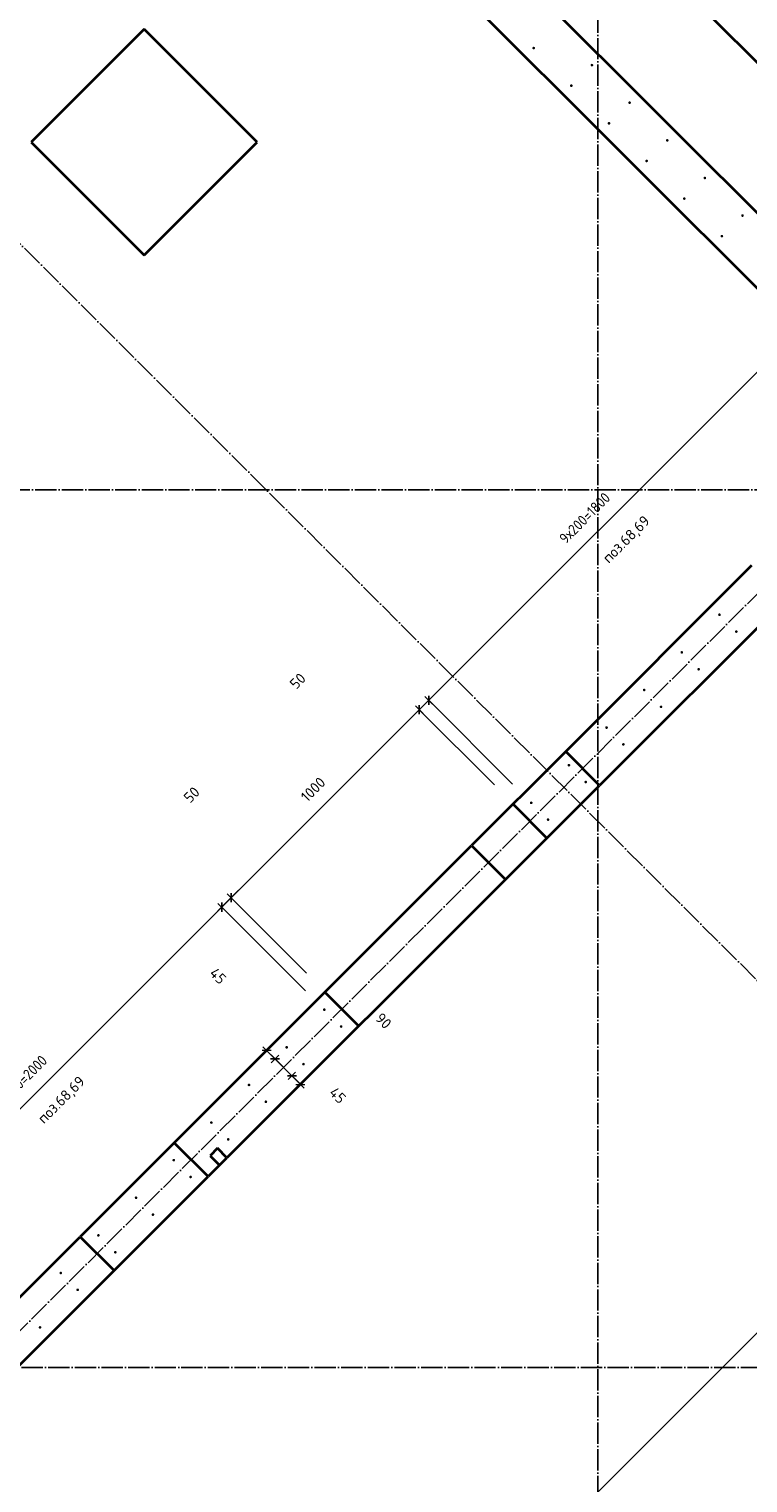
# Model space of a CAD drawing. Header units: millimetres. Extents: x -1001 to 124100, y -72947 to 40304.
# Tile 51 of 104: x 96313 to 99014, y -55234 to -49768. Entities that reach past the tile are written whole.
import ezdxf

# ---------------------------------------------------------------- set-up
doc = ezdxf.new("R2010")
doc.units = ezdxf.units.MM
doc.header["$PDMODE"] = 65
for name, pattern in [('______11', [100, 80, -10, 0, -10]), ('______5', [220, 160, -20, 20, -20]), ('________', [0])]:
    doc.linetypes.add(name, pattern=pattern)
for name, color, linetype, lineweight in [('Standard', 7, 'Continuous', 25), ('Арм.стержн. Выпуски', 180, 'Continuous', 35), ('Размерная линия_ общее', 7, 'Continuous', 13), ('Размерная линия_ общее_1', 7, 'Continuous', 13)]:
    doc.layers.add(name, color=color, linetype=linetype, lineweight=lineweight)
doc.layers.add('Осевая линия_ общее', color=7, linetype='______5', lineweight=13, true_color=0xa0a0a0)
doc.styles.add('ISOCPEUR', font='ISOCPEUR')
doc.dimstyles.new('DIMSTYLE_11', dxfattribs={"dimtxt": 40, "dimasz": 40, "dimexe": 0, "dimexo": 0, "dimgap": 20, "dimtad": 2, "dimdec": 0, "dimrnd": 5, "dimzin": 12, "dimdsep": 46, "dimtxsty": 'ISOCPEUR', "dimblk1": 'ALL_ML_STRICH', "dimblk2": 'ALL_ML_STRICH', "dimsah": 1, "dimcen": 0, "dimclrd": 7, "dimclre": 256, "dimclrt": 7, "dimadec": 0, "dimazin": 0, "dimtfac": 1, "dimtdec": 0, "dimtix": 1, "dimtmove": 2, "dimatfit": 3, "dimfxl": 0, "dimtvp": 1.2, "dimtzin": 0, "dimlwd": 0, "dimlwe": -3, "dimarcsym": 0})
doc.dimstyles.new('DIMSTYLE_9', dxfattribs={"dimtxt": 40, "dimasz": 40, "dimexe": 0, "dimexo": 0, "dimgap": 20, "dimtad": 2, "dimdec": 0, "dimrnd": 5, "dimzin": 12, "dimdsep": 46, "dimtxsty": 'ISOCPEUR', "dimblk1": 'ALL_ML_STRICH', "dimblk2": 'ALL_ML_STRICH', "dimsah": 1, "dimcen": 0, "dimclrd": 7, "dimclre": 256, "dimclrt": 7, "dimadec": 0, "dimazin": 0, "dimtfac": 1, "dimtdec": 0, "dimtix": 1, "dimtmove": 2, "dimatfit": 3, "dimfxl": 0, "dimtzin": 0, "dimlwd": 0, "dimlwe": -3, "dimarcsym": 0})

# ---------------------------------------------------------------- blocks, each defined once
blk = doc.blocks.new('ALL_ML_STRICH')
at = {"color": 0, "linetype": 'ByBlock', "lineweight": -2}
for p, q in [((-1, 0), (0.5, 0)), ((-0.3, -0.3), (0.3, 0.3)), ((0, -0.5), (0, 0.5))]:
    blk.add_line(p, q, dxfattribs=at)
blk = doc.blocks.new('*D68')
at = {"layer": 'DEFPOINTS', "color": 7, "linetype": 'Continuous', "lineweight": 13, "transparency": 33554687}
for p in [(97540.8, -47678.7), (96871.8, -48347.7), (99700.3, -51176.1)]:
    blk.add_point(p, dxfattribs=at)
at = {"layer": 'Размерная линия_ общее_1', "color": 253, "linetype": 'Continuous', "lineweight": -2, "true_color": 0xa0a0a0, "transparency": 33554687}
for p, q in [((96942.5, -48277), (97540.8, -47678.7)), ((99771, -51105.4), (100369.2, -50507.1))]:
    blk.add_line(p, q, dxfattribs=at)
at = {"layer": 'Размерная линия_ общее_1', "color": 7, "linetype": 'Continuous', "lineweight": -2, "transparency": 33554687}
blk.add_line((97540.8, -47678.7), (100369.2, -50507.1), dxfattribs=at)
at = {"layer": 'Размерная линия_ общее_1', "color": 7, "linetype": 'Continuous', "lineweight": 13, "transparency": 33554687, "xscale": 40, "yscale": 40, "zscale": 40}
for p, rotation in [((97540.8, -47678.7), 134.9999999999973), ((100369.2, -50507.1), 314.9999999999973)]:
    blk.add_blockref('ALL_ML_STRICH', p, dxfattribs=dict(at, rotation=rotation))
at = {"layer": 'Размерная линия_ общее_1', "color": 7, "linetype": 'Continuous', "lineweight": 13, "transparency": 33554687, "insert": (98909.7, -48920.4), "char_height": 40, "width": 2, "attachment_point": 1, "rotation": 315, "line_spacing_factor": 0.60241, "style": 'ISOCPEUR'}
blk.add_mtext('20х200=4000', dxfattribs=at)
blk = doc.blocks.new('СЛОЖНЫЙ_ОБЪЕКТ_0')
at = {"layer": 'Осевая линия_ общее', "color": 253, "linetype": '______11', "lineweight": -3, "true_color": 0xa0a0a0, "transparency": 33554687}
for p, q in [((100386.5, -54683), (94623.6, -48920.1)), ((87969.7, -62970.3), (101744.2, -49195.9))]:
    blk.add_line(p, q, dxfattribs=at)
blk = doc.blocks.new('*D475')
at = {"layer": 'DEFPOINTS', "color": 7, "linetype": 'Continuous', "lineweight": 13, "transparency": 33554687}
for p in [(99707, -54010.6), (100196, -54499.5), (95811.9, -58883.6)]:
    blk.add_point(p, dxfattribs=at)
at = {"layer": 'Размерная линия_ общее_1', "color": 7, "linetype": 'Continuous', "lineweight": -2, "transparency": 33554687}
blk.add_line((99707, -54010.6), (95322.9, -58394.6), dxfattribs=at)
at = {"layer": 'Размерная линия_ общее_1', "color": 253, "linetype": 'Continuous', "lineweight": -2, "true_color": 0xa0a0a0, "transparency": 33554687}
for p, q in [((99707, -54010.6), (99707, -54010.6)), ((95322.9, -58394.6), (95322.9, -58394.6))]:
    blk.add_line(p, q, dxfattribs=at)
at = {"layer": 'Размерная линия_ общее_1', "color": 7, "linetype": 'Continuous', "lineweight": 13, "transparency": 33554687, "yscale": 40, "zscale": 40}
for p, xscale, rotation in [((99707, -54010.6), 40, 45.0000000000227), ((95322.9, -58394.6), 40.00000000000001, 225.0000000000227)]:
    blk.add_blockref('ALL_ML_STRICH', p, dxfattribs=dict(at, xscale=xscale, rotation=rotation))
at = {"layer": 'Размерная линия_ общее_1', "color": 7, "linetype": 'Continuous', "lineweight": 13, "transparency": 33554687, "insert": (97403.3, -56300.2), "char_height": 40, "width": 2, "attachment_point": 1, "rotation": 225, "line_spacing_factor": 0.60241, "style": 'ISOCPEUR'}
blk.add_mtext('31х200=6200', dxfattribs=at)
blk = doc.blocks.new('*D481')
at = {"layer": 'DEFPOINTS', "color": 7, "linetype": 'Continuous', "lineweight": 13, "transparency": 33554687}
for p in [(97196.2, -53616.5), (97204.7, -53608), (97274.7, -53601.7)]:
    blk.add_point(p, dxfattribs=at)
at = {"layer": 'Размерная линия_ общее_1', "color": 253, "linetype": 'Continuous', "lineweight": -2, "true_color": 0xa0a0a0, "transparency": 33554687}
for p, q in [((97204.7, -53608), (97204.7, -53608)), ((97236.6, -53639.8), (97236.6, -53639.8))]:
    blk.add_line(p, q, dxfattribs=at)
at = {"layer": 'Размерная линия_ общее_1', "color": 7, "linetype": 'Continuous', "lineweight": -2, "transparency": 33554687}
blk.add_line((97204.7, -53608), (97236.6, -53639.8), dxfattribs=at)
at = {"layer": 'Размерная линия_ общее_1', "color": 7, "linetype": 'Continuous', "lineweight": 13, "transparency": 33554687, "xscale": 40, "yscale": 40, "zscale": 40}
for p, rotation in [((97204.7, -53608), 135.0000000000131), ((97236.6, -53639.8), 315.0000000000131)]:
    blk.add_blockref('ALL_ML_STRICH', p, dxfattribs=dict(at, rotation=rotation))
at = {"layer": 'Размерная линия_ общее_1', "color": 7, "linetype": 'Continuous', "lineweight": 13, "transparency": 33554687, "insert": (97022.4, -53327.6), "char_height": 40, "width": 80, "attachment_point": 5, "rotation": 315, "style": 'ISOCPEUR'}
blk.add_mtext('\\A1;{45}', dxfattribs=at)
blk = doc.blocks.new('*D482')
at = {"layer": 'DEFPOINTS', "color": 7, "linetype": 'Continuous', "lineweight": 13, "transparency": 33554687}
for p in [(97274.7, -53601.7), (97236.6, -53639.8), (97338, -53665)]:
    blk.add_point(p, dxfattribs=at)
at = {"layer": 'Размерная линия_ общее_1', "color": 253, "linetype": 'Continuous', "lineweight": -2, "true_color": 0xa0a0a0, "transparency": 33554687}
for p, q in [((97236.6, -53639.8), (97236.6, -53639.8)), ((97299.9, -53703.1), (97299.9, -53703.1))]:
    blk.add_line(p, q, dxfattribs=at)
at = {"layer": 'Размерная линия_ общее_1', "color": 7, "linetype": 'Continuous', "lineweight": -2, "transparency": 33554687}
blk.add_line((97236.6, -53639.8), (97299.9, -53703.1), dxfattribs=at)
at = {"layer": 'Размерная линия_ общее_1', "color": 7, "linetype": 'Continuous', "lineweight": 13, "transparency": 33554687, "xscale": 40, "yscale": 40, "zscale": 40}
for p, rotation in [((97236.6, -53639.8), 135.0000000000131), ((97299.9, -53703.1), 315.0000000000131)]:
    blk.add_blockref('ALL_ML_STRICH', p, dxfattribs=dict(at, rotation=rotation))
at = {"layer": 'Размерная линия_ общее_1', "color": 7, "linetype": 'Continuous', "lineweight": 13, "transparency": 33554687, "insert": (97644.2, -53496.5), "char_height": 40, "width": 80, "attachment_point": 5, "rotation": 315, "style": 'ISOCPEUR'}
blk.add_mtext('\\A1;{90}', dxfattribs=at)
blk = doc.blocks.new('*D483')
at = {"layer": 'DEFPOINTS', "color": 7, "linetype": 'Continuous', "lineweight": 13, "transparency": 33554687}
for p in [(97338, -53665), (97299.9, -53703.1), (97318.8, -53748.5)]:
    blk.add_point(p, dxfattribs=at)
at = {"layer": 'Размерная линия_ общее_1', "color": 253, "linetype": 'Continuous', "lineweight": -2, "true_color": 0xa0a0a0, "transparency": 33554687}
for p, q in [((97299.9, -53703.1), (97299.9, -53703.1)), ((97332, -53735.3), (97332, -53735.3))]:
    blk.add_line(p, q, dxfattribs=at)
at = {"layer": 'Размерная линия_ общее_1', "color": 7, "linetype": 'Continuous', "lineweight": -2, "transparency": 33554687}
blk.add_line((97299.9, -53703.1), (97332, -53735.3), dxfattribs=at)
at = {"layer": 'Размерная линия_ общее_1', "color": 7, "linetype": 'Continuous', "lineweight": 13, "transparency": 33554687, "xscale": 40, "yscale": 40, "zscale": 40}
for p, rotation in [((97299.9, -53703.1), 135.0000000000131), ((97332, -53735.3), 315.0000000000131)]:
    blk.add_blockref('ALL_ML_STRICH', p, dxfattribs=dict(at, rotation=rotation))
at = {"layer": 'Размерная линия_ общее_1', "color": 7, "linetype": 'Continuous', "lineweight": 13, "transparency": 33554687, "insert": (97471.9, -53776.7), "char_height": 40, "width": 80, "attachment_point": 5, "rotation": 315, "style": 'ISOCPEUR'}
blk.add_mtext('\\A1;{45}', dxfattribs=at)
blk = doc.blocks.new('*D620')
at = {"layer": 'DEFPOINTS', "color": 7, "linetype": 'Continuous', "lineweight": 13, "transparency": 33554687}
for p in [(97421.7, -53454.7), (95622, -54483.4), (96007.5, -54868.9)]:
    blk.add_point(p, dxfattribs=at)
at = {"layer": 'Размерная линия_ общее_1', "color": 7, "linetype": 'Continuous', "lineweight": -2, "transparency": 33554687}
blk.add_line((95622, -54483.4), (97036.2, -53069.2), dxfattribs=at)
at = {"layer": 'Размерная линия_ общее_1', "color": 253, "linetype": 'Continuous', "lineweight": -2, "true_color": 0xa0a0a0, "transparency": 33554687}
for p, q in [((97351, -53384), (97036.2, -53069.2)), ((95936.8, -54798.2), (95622, -54483.4))]:
    blk.add_line(p, q, dxfattribs=at)
at = {"layer": 'Размерная линия_ общее_1', "color": 7, "linetype": 'Continuous', "lineweight": 13, "transparency": 33554687, "xscale": 40, "yscale": 40, "zscale": 40}
for p, rotation in [((97036.2, -53069.2), 44.999999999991), ((95622, -54483.4), 224.999999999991)]:
    blk.add_blockref('ALL_ML_STRICH', p, dxfattribs=dict(at, rotation=rotation))
at = {"layer": 'Размерная линия_ общее_1', "color": 7, "linetype": 'Continuous', "lineweight": 13, "transparency": 33554687, "insert": (96170.3, -53807.8), "char_height": 40, "width": 2, "attachment_point": 1, "rotation": 45, "line_spacing_factor": 0.60241, "style": 'ISOCPEUR'}
blk.add_mtext('\\W0.91;10х200=2000', dxfattribs=at)
blk = doc.blocks.new('*D621')
at = {"layer": 'DEFPOINTS', "color": 7, "linetype": 'Continuous', "lineweight": 13, "transparency": 33554687}
for p in [(97036.2, -53069.2), (97425.3, -53387.5), (97421.7, -53454.7)]:
    blk.add_point(p, dxfattribs=at)
at = {"layer": 'Размерная линия_ общее_1', "color": 7, "linetype": 'Continuous', "lineweight": -2, "transparency": 33554687}
blk.add_line((97036.2, -53069.2), (97071.6, -53033.8), dxfattribs=at)
at = {"layer": 'Размерная линия_ общее_1', "color": 253, "linetype": 'Continuous', "lineweight": -2, "true_color": 0xa0a0a0, "transparency": 33554687}
for p, q in [((97351, -53384), (97036.2, -53069.2)), ((97354.5, -53316.8), (97071.6, -53033.8))]:
    blk.add_line(p, q, dxfattribs=at)
at = {"layer": 'Размерная линия_ общее_1', "color": 7, "linetype": 'Continuous', "lineweight": 13, "transparency": 33554687, "xscale": 40, "yscale": 40, "zscale": 40}
for p, rotation in [((97071.6, -53033.8), 44.999999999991), ((97036.2, -53069.2), 224.999999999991)]:
    blk.add_blockref('ALL_ML_STRICH', p, dxfattribs=dict(at, rotation=rotation))
at = {"layer": 'Размерная линия_ общее_1', "color": 7, "linetype": 'Continuous', "lineweight": 13, "transparency": 33554687, "insert": (96923.5, -52646.5), "char_height": 40, "width": 80, "attachment_point": 5, "rotation": 45, "style": 'ISOCPEUR'}
blk.add_mtext('\\A1;{50}', dxfattribs=at)
blk = doc.blocks.new('*D622')
at = {"layer": 'DEFPOINTS', "color": 7, "linetype": 'Continuous', "lineweight": 13, "transparency": 33554687}
for p in [(98132.4, -52680.4), (97071.6, -53033.8), (97425.3, -53387.5)]:
    blk.add_point(p, dxfattribs=at)
at = {"layer": 'Размерная линия_ общее_1', "color": 7, "linetype": 'Continuous', "lineweight": -2, "transparency": 33554687}
blk.add_line((97071.6, -53033.8), (97778.7, -52326.7), dxfattribs=at)
at = {"layer": 'Размерная линия_ общее_1', "color": 253, "linetype": 'Continuous', "lineweight": -2, "true_color": 0xa0a0a0, "transparency": 33554687}
for p, q in [((98061.6, -52609.7), (97778.7, -52326.7)), ((97354.5, -53316.8), (97071.6, -53033.8))]:
    blk.add_line(p, q, dxfattribs=at)
at = {"layer": 'Размерная линия_ общее_1', "color": 7, "linetype": 'Continuous', "lineweight": 13, "transparency": 33554687, "xscale": 40, "yscale": 40, "zscale": 40}
for p, rotation in [((97778.7, -52326.7), 44.999999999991), ((97071.6, -53033.8), 224.999999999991)]:
    blk.add_blockref('ALL_ML_STRICH', p, dxfattribs=dict(at, rotation=rotation))
at = {"layer": 'Размерная линия_ общее_1', "color": 7, "linetype": 'Continuous', "lineweight": 13, "transparency": 33554687, "insert": (97379.9, -52626.5), "char_height": 40, "width": 160, "attachment_point": 5, "rotation": 45, "style": 'ISOCPEUR'}
blk.add_mtext('\\A1;{1000}', dxfattribs=at)
blk = doc.blocks.new('*D623')
at = {"layer": 'DEFPOINTS', "color": 7, "linetype": 'Continuous', "lineweight": 13, "transparency": 33554687}
for p in [(97778.7, -52326.7), (98132.4, -52680.4), (98199.5, -52676.8)]:
    blk.add_point(p, dxfattribs=at)
at = {"layer": 'Размерная линия_ общее_1', "color": 7, "linetype": 'Continuous', "lineweight": -2, "transparency": 33554687}
blk.add_line((97778.7, -52326.7), (97814, -52291.4), dxfattribs=at)
at = {"layer": 'Размерная линия_ общее_1', "color": 253, "linetype": 'Continuous', "lineweight": -2, "true_color": 0xa0a0a0, "transparency": 33554687}
for p, q in [((98128.8, -52606.1), (97814, -52291.4)), ((98061.6, -52609.7), (97778.7, -52326.7))]:
    blk.add_line(p, q, dxfattribs=at)
at = {"layer": 'Размерная линия_ общее_1', "color": 7, "linetype": 'Continuous', "lineweight": 13, "transparency": 33554687, "xscale": 40, "yscale": 40, "zscale": 40}
for p, rotation in [((97778.7, -52326.7), 224.999999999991), ((97814, -52291.4), 44.999999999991)]:
    blk.add_blockref('ALL_ML_STRICH', p, dxfattribs=dict(at, rotation=rotation))
at = {"layer": 'Размерная линия_ общее_1', "color": 7, "linetype": 'Continuous', "lineweight": 13, "transparency": 33554687, "insert": (97322.1, -52218.9), "char_height": 40, "width": 80, "attachment_point": 5, "rotation": 45, "style": 'ISOCPEUR'}
blk.add_mtext('\\A1;{50}', dxfattribs=at)
blk = doc.blocks.new('*D624')
at = {"layer": 'DEFPOINTS', "color": 7, "linetype": 'Continuous', "lineweight": 13, "transparency": 33554687}
for p in [(99472.3, -51404.1), (97814, -52291.4), (98199.5, -52676.8)]:
    blk.add_point(p, dxfattribs=at)
at = {"layer": 'Размерная линия_ общее_1', "color": 7, "linetype": 'Continuous', "lineweight": -2, "transparency": 33554687}
blk.add_line((97814, -52291.4), (99086.8, -51018.6), dxfattribs=at)
at = {"layer": 'Размерная линия_ общее_1', "color": 253, "linetype": 'Continuous', "lineweight": -2, "true_color": 0xa0a0a0, "transparency": 33554687}
for p, q in [((99401.6, -51333.3), (99086.8, -51018.6)), ((98128.8, -52606.1), (97814, -52291.4))]:
    blk.add_line(p, q, dxfattribs=at)
at = {"layer": 'Размерная линия_ общее_1', "color": 7, "linetype": 'Continuous', "lineweight": 13, "transparency": 33554687, "xscale": 40, "yscale": 40, "zscale": 40}
for p, rotation in [((99086.8, -51018.6), 44.999999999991), ((97814, -52291.4), 224.999999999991)]:
    blk.add_blockref('ALL_ML_STRICH', p, dxfattribs=dict(at, rotation=rotation))
at = {"layer": 'Размерная линия_ общее_1', "color": 7, "linetype": 'Continuous', "lineweight": 13, "transparency": 33554687, "insert": (98300.6, -51677.5), "char_height": 40, "width": 2, "attachment_point": 1, "rotation": 45, "line_spacing_factor": 0.60241, "style": 'ISOCPEUR'}
blk.add_mtext('\\W0.91;9х200=1800', dxfattribs=at)

msp = doc.modelspace()

# ---------------------------------------------------------------- hatches: boundary and pattern name
at = {"layer": 'Арм.стержн. Выпуски', "linetype": 'Continuous', "lineweight": 35, "transparency": 33554687}
for points in [[(98213.6, -49839.3), (98213.2, -49837.4), (98212.1, -49835.8), (98210.5, -49834.7), (98208.6, -49834.3), (98206.7, -49834.7), (98205.1, -49835.8), (98204, -49837.4), (98203.6, -49839.3), (98204, -49841.2), (98205.1, -49842.9), (98206.7, -49844), (98208.6, -49844.3), (98210.5, -49844), (98212.1, -49842.9), (98213.2, -49841.2)], [(98432.5, -49903.3), (98432.1, -49901.4), (98431, -49899.8), (98429.4, -49898.7), (98427.5, -49898.3), (98425.6, -49898.7), (98423.9, -49899.8), (98422.9, -49901.4), (98422.5, -49903.3), (98422.9, -49905.2), (98423.9, -49906.8), (98425.6, -49907.9), (98427.5, -49908.3), (98429.4, -49907.9), (98431, -49906.8), (98432.1, -49905.2)], [(98355, -49980.8), (98354.6, -49978.8), (98353.6, -49977.2), (98351.9, -49976.1), (98350, -49975.8), (98348.1, -49976.1), (98346.5, -49977.2), (98345.4, -49978.8), (98345, -49980.8), (98345.4, -49982.7), (98346.5, -49984.3), (98348.1, -49985.4), (98350, -49985.8), (98351.9, -49985.4), (98353.6, -49984.3), (98354.6, -49982.7)], [(98573.9, -50044.7), (98573.5, -50042.8), (98572.4, -50041.2), (98570.8, -50040.1), (98568.9, -50039.7), (98567, -50040.1), (98565.4, -50041.2), (98564.3, -50042.8), (98563.9, -50044.7), (98564.3, -50046.6), (98565.4, -50048.3), (98567, -50049.3), (98568.9, -50049.7), (98570.8, -50049.3), (98572.4, -50048.3), (98573.5, -50046.6)], [(98496.4, -50122.2), (98496.1, -50120.3), (98495, -50118.6), (98493.4, -50117.6), (98491.4, -50117.2), (98489.5, -50117.6), (98487.9, -50118.6), (98486.8, -50120.3), (98486.4, -50122.2), (98486.8, -50124.1), (98487.9, -50125.7), (98489.5, -50126.8), (98491.4, -50127.2), (98493.4, -50126.8), (98495, -50125.7), (98496.1, -50124.1)], [(98715.3, -50186.1), (98714.9, -50184.2), (98713.9, -50182.6), (98712.2, -50181.5), (98710.3, -50181.1), (98708.4, -50181.5), (98706.8, -50182.6), (98705.7, -50184.2), (98705.3, -50186.1), (98705.7, -50188.1), (98706.8, -50189.7), (98708.4, -50190.8), (98710.3, -50191.1), (98712.2, -50190.8), (98713.9, -50189.7), (98714.9, -50188.1)], [(98637.9, -50263.6), (98637.5, -50261.7), (98636.4, -50260.1), (98634.8, -50259), (98632.9, -50258.6), (98631, -50259), (98629.3, -50260.1), (98628.2, -50261.7), (98627.9, -50263.6), (98628.2, -50265.5), (98629.3, -50267.1), (98631, -50268.2), (98632.9, -50268.6), (98634.8, -50268.2), (98636.4, -50267.1), (98637.5, -50265.5)], [(98856.7, -50327.6), (98856.4, -50325.7), (98855.3, -50324), (98853.7, -50323), (98851.7, -50322.6), (98849.8, -50323), (98848.2, -50324), (98847.1, -50325.7), (98846.7, -50327.6), (98847.1, -50329.5), (98848.2, -50331.1), (98849.8, -50332.2), (98851.7, -50332.6), (98853.7, -50332.2), (98855.3, -50331.1), (98856.4, -50329.5)], [(98779.3, -50405), (98778.9, -50403.1), (98777.8, -50401.5), (98776.2, -50400.4), (98774.3, -50400), (98772.4, -50400.4), (98770.8, -50401.5), (98769.7, -50403.1), (98769.3, -50405), (98769.7, -50406.9), (98770.8, -50408.6), (98772.4, -50409.6), (98774.3, -50410), (98776.2, -50409.6), (98777.8, -50408.6), (98778.9, -50406.9)], [(98998.2, -50469), (98997.8, -50467.1), (98996.7, -50465.5), (98995.1, -50464.4), (98993.2, -50464), (98991.2, -50464.4), (98989.6, -50465.5), (98988.5, -50467.1), (98988.2, -50469), (98988.5, -50470.9), (98989.6, -50472.5), (98991.2, -50473.6), (98993.2, -50474), (98995.1, -50473.6), (98996.7, -50472.5), (98997.8, -50470.9)], [(98920.7, -50546.4), (98920.3, -50544.5), (98919.2, -50542.9), (98917.6, -50541.8), (98915.7, -50541.4), (98913.8, -50541.8), (98912.2, -50542.9), (98911.1, -50544.5), (98910.7, -50546.4), (98911.1, -50548.4), (98912.2, -50550), (98913.8, -50551.1), (98915.7, -50551.4), (98917.6, -50551.1), (98919.2, -50550), (98920.3, -50548.4)], [(98911.6, -51969.7), (98911.2, -51967.8), (98910.2, -51966.2), (98908.5, -51965.1), (98906.6, -51964.7), (98904.7, -51965.1), (98903.1, -51966.2), (98902, -51967.8), (98901.6, -51969.7), (98902, -51971.7), (98903.1, -51973.3), (98904.7, -51974.4), (98906.6, -51974.7), (98908.5, -51974.4), (98910.2, -51973.3), (98911.2, -51971.7)], [(98974.9, -52033.1), (98974.5, -52031.1), (98973.5, -52029.5), (98971.8, -52028.4), (98969.9, -52028.1), (98968, -52028.4), (98966.4, -52029.5), (98965.3, -52031.1), (98964.9, -52033.1), (98965.3, -52035), (98966.4, -52036.6), (98968, -52037.7), (98969.9, -52038.1), (98971.8, -52037.7), (98973.5, -52036.6), (98974.5, -52035)], [(98770.2, -52111.2), (98769.8, -52109.3), (98768.7, -52107.6), (98767.1, -52106.5), (98765.2, -52106.2), (98763.3, -52106.5), (98761.7, -52107.6), (98760.6, -52109.3), (98760.2, -52111.2), (98760.6, -52113.1), (98761.7, -52114.7), (98763.3, -52115.8), (98765.2, -52116.2), (98767.1, -52115.8), (98768.7, -52114.7), (98769.8, -52113.1)], [(98833.5, -52174.5), (98833.1, -52172.6), (98832, -52170.9), (98830.4, -52169.9), (98828.5, -52169.5), (98826.6, -52169.9), (98825, -52170.9), (98823.9, -52172.6), (98823.5, -52174.5), (98823.9, -52176.4), (98825, -52178), (98826.6, -52179.1), (98828.5, -52179.5), (98830.4, -52179.1), (98832, -52178), (98833.1, -52176.4)], [(98628.8, -52252.6), (98628.4, -52250.7), (98627.3, -52249.1), (98625.7, -52248), (98623.8, -52247.6), (98621.9, -52248), (98620.2, -52249.1), (98619.2, -52250.7), (98618.8, -52252.6), (98619.2, -52254.5), (98620.2, -52256.1), (98621.9, -52257.2), (98623.8, -52257.6), (98625.7, -52257.2), (98627.3, -52256.1), (98628.4, -52254.5)], [(98692.1, -52315.9), (98691.7, -52314), (98690.6, -52312.4), (98689, -52311.3), (98687.1, -52310.9), (98685.2, -52311.3), (98683.6, -52312.4), (98682.5, -52314), (98682.1, -52315.9), (98682.5, -52317.8), (98683.6, -52319.4), (98685.2, -52320.5), (98687.1, -52320.9), (98689, -52320.5), (98690.6, -52319.4), (98691.7, -52317.8)], [(98487.4, -52394), (98487, -52392.1), (98485.9, -52390.5), (98484.3, -52389.4), (98482.4, -52389), (98480.4, -52389.4), (98478.8, -52390.5), (98477.7, -52392.1), (98477.4, -52394), (98477.7, -52395.9), (98478.8, -52397.5), (98480.4, -52398.6), (98482.4, -52399), (98484.3, -52398.6), (98485.9, -52397.5), (98487, -52395.9)], [(98550.7, -52457.3), (98550.3, -52455.4), (98549.2, -52453.8), (98547.6, -52452.7), (98545.7, -52452.3), (98543.8, -52452.7), (98542.1, -52453.8), (98541, -52455.4), (98540.7, -52457.3), (98541, -52459.2), (98542.1, -52460.9), (98543.8, -52461.9), (98545.7, -52462.3), (98547.6, -52461.9), (98549.2, -52460.9), (98550.3, -52459.2)], [(98345.9, -52535.4), (98345.6, -52533.5), (98344.5, -52531.9), (98342.8, -52530.8), (98340.9, -52530.4), (98339, -52530.8), (98337.4, -52531.9), (98336.3, -52533.5), (98335.9, -52535.4), (98336.3, -52537.3), (98337.4, -52539), (98339, -52540), (98340.9, -52540.4), (98342.8, -52540), (98344.5, -52539), (98345.6, -52537.3)], [(98409.2, -52598.7), (98408.9, -52596.8), (98407.8, -52595.2), (98406.2, -52594.1), (98404.2, -52593.7), (98402.3, -52594.1), (98400.7, -52595.2), (98399.6, -52596.8), (98399.2, -52598.7), (98399.6, -52600.7), (98400.7, -52602.3), (98402.3, -52603.4), (98404.2, -52603.7), (98406.2, -52603.4), (98407.8, -52602.3), (98408.9, -52600.7)], [(98204.5, -52676.8), (98204.1, -52674.9), (98203.1, -52673.3), (98201.4, -52672.2), (98199.5, -52671.8), (98197.6, -52672.2), (98196, -52673.3), (98194.9, -52674.9), (98194.5, -52676.8), (98194.9, -52678.8), (98196, -52680.4), (98197.6, -52681.5), (98199.5, -52681.8), (98201.4, -52681.5), (98203.1, -52680.4), (98204.1, -52678.8)], [(98267.8, -52740.2), (98267.4, -52738.2), (98266.4, -52736.6), (98264.7, -52735.5), (98262.8, -52735.2), (98260.9, -52735.5), (98259.3, -52736.6), (98258.2, -52738.2), (98257.8, -52740.2), (98258.2, -52742.1), (98259.3, -52743.7), (98260.9, -52744.8), (98262.8, -52745.2), (98264.7, -52744.8), (98266.4, -52743.7), (98267.4, -52742.1)], [(97426.7, -53454.7), (97426.3, -53452.8), (97425.2, -53451.1), (97423.6, -53450), (97421.7, -53449.7), (97419.8, -53450), (97418.2, -53451.1), (97417.1, -53452.8), (97416.7, -53454.7), (97417.1, -53456.6), (97418.2, -53458.2), (97419.8, -53459.3), (97421.7, -53459.7), (97423.6, -53459.3), (97425.2, -53458.2), (97426.3, -53456.6)], [(97490, -53518), (97489.6, -53516.1), (97488.5, -53514.4), (97486.9, -53513.4), (97485, -53513), (97483.1, -53513.4), (97481.5, -53514.4), (97480.4, -53516.1), (97480, -53518), (97480.4, -53519.9), (97481.5, -53521.5), (97483.1, -53522.6), (97485, -53523), (97486.9, -53522.6), (97488.5, -53521.5), (97489.6, -53519.9)], [(97285.3, -53596.1), (97284.9, -53594.2), (97283.8, -53592.6), (97282.2, -53591.5), (97280.3, -53591.1), (97278.4, -53591.5), (97276.7, -53592.6), (97275.7, -53594.2), (97275.3, -53596.1), (97275.7, -53598), (97276.7, -53599.6), (97278.4, -53600.7), (97280.3, -53601.1), (97282.2, -53600.7), (97283.8, -53599.6), (97284.9, -53598)], [(97348.6, -53659.4), (97348.2, -53657.5), (97347.1, -53655.9), (97345.5, -53654.8), (97343.6, -53654.4), (97341.7, -53654.8), (97340, -53655.9), (97339, -53657.5), (97338.6, -53659.4), (97339, -53661.3), (97340, -53662.9), (97341.7, -53664), (97343.6, -53664.4), (97345.5, -53664), (97347.1, -53662.9), (97348.2, -53661.3)], [(97143.9, -53737.5), (97143.5, -53735.6), (97142.4, -53734), (97140.8, -53732.9), (97138.9, -53732.5), (97136.9, -53732.9), (97135.3, -53734), (97134.2, -53735.6), (97133.9, -53737.5), (97134.2, -53739.4), (97135.3, -53741), (97136.9, -53742.1), (97138.9, -53742.5), (97140.8, -53742.1), (97142.4, -53741), (97143.5, -53739.4)], [(97207.2, -53800.8), (97206.8, -53798.9), (97205.7, -53797.3), (97204.1, -53796.2), (97202.2, -53795.8), (97200.2, -53796.2), (97198.6, -53797.3), (97197.5, -53798.9), (97197.2, -53800.8), (97197.5, -53802.7), (97198.6, -53804.4), (97200.2, -53805.4), (97202.2, -53805.8), (97204.1, -53805.4), (97205.7, -53804.4), (97206.8, -53802.7)], [(97002.4, -53878.9), (97002.1, -53877), (97001, -53875.4), (96999.3, -53874.3), (96997.4, -53873.9), (96995.5, -53874.3), (96993.9, -53875.4), (96992.8, -53877), (96992.4, -53878.9), (96992.8, -53880.8), (96993.9, -53882.5), (96995.5, -53883.6), (96997.4, -53883.9), (96999.3, -53883.6), (97001, -53882.5), (97002.1, -53880.8)], [(97065.7, -53942.2), (97065.4, -53940.3), (97064.3, -53938.7), (97062.7, -53937.6), (97060.7, -53937.2), (97058.8, -53937.6), (97057.2, -53938.7), (97056.1, -53940.3), (97055.7, -53942.2), (97056.1, -53944.2), (97057.2, -53945.8), (97058.8, -53946.9), (97060.7, -53947.2), (97062.7, -53946.9), (97064.3, -53945.8), (97065.4, -53944.2)], [(96861, -54020.4), (96860.6, -54018.4), (96859.5, -54016.8), (96857.9, -54015.7), (96856, -54015.4), (96854.1, -54015.7), (96852.5, -54016.8), (96851.4, -54018.4), (96851, -54020.4), (96851.4, -54022.3), (96852.5, -54023.9), (96854.1, -54025), (96856, -54025.4), (96857.9, -54025), (96859.5, -54023.9), (96860.6, -54022.3)], [(96924.3, -54083.7), (96923.9, -54081.7), (96922.9, -54080.1), (96921.2, -54079), (96919.3, -54078.7), (96917.4, -54079), (96915.8, -54080.1), (96914.7, -54081.7), (96914.3, -54083.7), (96914.7, -54085.6), (96915.8, -54087.2), (96917.4, -54088.3), (96919.3, -54088.7), (96921.2, -54088.3), (96922.9, -54087.2), (96923.9, -54085.6)], [(96719.6, -54161.8), (96719.2, -54159.9), (96718.1, -54158.2), (96716.5, -54157.2), (96714.6, -54156.8), (96712.7, -54157.2), (96711.1, -54158.2), (96710, -54159.9), (96709.6, -54161.8), (96710, -54163.7), (96711.1, -54165.3), (96712.7, -54166.4), (96714.6, -54166.8), (96716.5, -54166.4), (96718.1, -54165.3), (96719.2, -54163.7)], [(96782.9, -54225.1), (96782.5, -54223.2), (96781.4, -54221.5), (96779.8, -54220.5), (96777.9, -54220.1), (96776, -54220.5), (96774.4, -54221.5), (96773.3, -54223.2), (96772.9, -54225.1), (96773.3, -54227), (96774.4, -54228.6), (96776, -54229.7), (96777.9, -54230.1), (96779.8, -54229.7), (96781.4, -54228.6), (96782.5, -54227)], [(96578.2, -54303.2), (96577.8, -54301.3), (96576.7, -54299.7), (96575.1, -54298.6), (96573.2, -54298.2), (96571.3, -54298.6), (96569.6, -54299.7), (96568.5, -54301.3), (96568.2, -54303.2), (96568.5, -54305.1), (96569.6, -54306.7), (96571.3, -54307.8), (96573.2, -54308.2), (96575.1, -54307.8), (96576.7, -54306.7), (96577.8, -54305.1)], [(96641.5, -54366.5), (96641.1, -54364.6), (96640, -54363), (96638.4, -54361.9), (96636.5, -54361.5), (96634.6, -54361.9), (96632.9, -54363), (96631.9, -54364.6), (96631.5, -54366.5), (96631.9, -54368.4), (96632.9, -54370), (96634.6, -54371.1), (96636.5, -54371.5), (96638.4, -54371.1), (96640, -54370), (96641.1, -54368.4)], [(96436.7, -54444.6), (96436.4, -54442.7), (96435.3, -54441.1), (96433.7, -54440), (96431.7, -54439.6), (96429.8, -54440), (96428.2, -54441.1), (96427.1, -54442.7), (96426.7, -54444.6), (96427.1, -54446.5), (96428.2, -54448.2), (96429.8, -54449.2), (96431.7, -54449.6), (96433.7, -54449.2), (96435.3, -54448.2), (96436.4, -54446.5)], [(96500.1, -54507.9), (96499.7, -54506), (96498.6, -54504.4), (96497, -54503.3), (96495.1, -54502.9), (96493.1, -54503.3), (96491.5, -54504.4), (96490.4, -54506), (96490.1, -54507.9), (96490.4, -54509.8), (96491.5, -54511.5), (96493.1, -54512.5), (96495.1, -54512.9), (96497, -54512.5), (96498.6, -54511.5), (96499.7, -54509.8)], [(96358.6, -54649.3), (96358.3, -54647.4), (96357.2, -54645.8), (96355.5, -54644.7), (96353.6, -54644.3), (96351.7, -54644.7), (96350.1, -54645.8), (96349, -54647.4), (96348.6, -54649.3), (96349, -54651.3), (96350.1, -54652.9), (96351.7, -54654), (96353.6, -54654.3), (96355.5, -54654), (96357.2, -54652.9), (96358.3, -54651.3)]]:
    msp.add_hatch(color=4, dxfattribs=at).paths.add_polyline_path(points)

# ---------------------------------------------------------------- linework, layer by layer
at = {"color": 7, "linetype": 'Continuous', "lineweight": 35, "transparency": 33554687}
for p, q in [((96836.9, -48248.3), (99700.6, -51112.1)), ((99559.2, -51253.5), (96695.4, -48389.8)), ((98328.9, -52483.9), (99028.9, -51783.9)), ((99156.2, -51911.2), (98456.1, -52611.2)), ((98328.9, -52483.9), (97975.3, -52837.5)), ((98456.1, -52611.2), (98328.9, -52483.9)), ((98102.6, -52964.7), (98456.1, -52611.2)), ((96858.1, -53954.7), (97975.3, -52837.5)), ((97975.3, -52837.5), (98102.6, -52964.7)), ((98102.6, -52964.7), (97056.1, -54011.3)), ((96858.1, -53954.7), (96504.5, -54308.2)), ((96985.3, -54082), (96858.1, -53954.7)), ((97020.7, -53975.9), (96992.4, -54004.2)), ((96992.4, -54004.2), (97027.8, -54039.5)), ((97056.1, -54011.3), (97020.7, -53975.9)), ((97027.8, -54039.5), (96985.3, -54082)), ((97027.8, -54039.5), (97056.1, -54011.3)), ((96631.8, -54435.5), (96985.3, -54082)), ((95896.4, -54916.4), (96504.5, -54308.2)), ((96504.5, -54308.2), (96631.8, -54435.5)), ((96631.8, -54435.5), (96023.7, -55043.6))]:
    msp.add_line(p, q, dxfattribs=at)
at = {"color": 7, "linetype": '________', "lineweight": 35, "transparency": 33554687}
for p, q in [((98258.1, -52809.2), (98130.9, -52681.9)), ((97423.8, -53389), (97551, -53516.3))]:
    msp.add_line(p, q, dxfattribs=at)
at = {"layer": 'Осевая линия_ общее', "color": 253, "linetype": '______11', "lineweight": -3, "true_color": 0xa0a0a0, "transparency": 33554687}
for p, q in [((98450, -48400), (98450, -72827.9)), ((101020, -51500), (77142.2, -51500)), ((102370, -54800), (77142.2, -54800))]:
    msp.add_line(p, q, dxfattribs=at)
at = {"layer": 'Размерная линия_ общее', "color": 7, "linetype": 'Continuous', "lineweight": 35, "transparency": 33554687}
for p, q in [((97119.7, -47965.5), (99983.5, -50829.3)), ((96744.9, -49768.6), (96320.7, -50192.9)), ((97169.2, -50192.9), (96744.9, -49768.6)), ((96320.7, -50192.9), (96744.9, -50617.2)), ((96744.9, -50617.2), (97169.2, -50192.9))]:
    msp.add_line(p, q, dxfattribs=at)

# ---------------------------------------------------------------- block references
at = {"layer": 'Осевая линия_ общее', "color": 253, "linetype": '______11', "lineweight": -3, "true_color": 0xa0a0a0, "transparency": 33554687}
msp.add_blockref('СЛОЖНЫЙ_ОБЪЕКТ_0', (0, 0), dxfattribs=at)

# ---------------------------------------------------------------- texts
at = {"layer": 'Standard', "color": 7, "linetype": 'Continuous', "lineweight": 13, "transparency": 33554687, "char_height": 40, "width": 239.298, "attachment_point": 2, "rotation": 45, "style": 'ISOCPEUR'}
for insert in [(98541.6, -51671.7), (96419, -53779.1)]:
    msp.add_mtext('\\A1;{\\fISOCPEUR|i0|b0;\\H40.000000;\\W1.000000;\\C7;поз.68,69}\\P', dxfattribs=dict(at, insert=insert))

# ---------------------------------------------------------------- dimensions: what is measured, and where the dimension line sits
at = {"layer": 'Размерная линия_ общее_1', "color": 7, "linetype": 'Continuous', "lineweight": 13, "transparency": 33554687}
for base, p1, p2, angle, text, picture, middle in [((100369.2, -50507.1), (96942.5, -48277), (99771, -51105.4), 315, '20х200=4000', '*D68', (98969.1, -49078.8)), ((99086.8, -51018.6), (98128.8, -52606.1), (99401.6, -51333.3), 45, '\\W0.91;9х200=1800', '*D624', (98436.3, -51640.8)), ((97036.2, -53069.2), (95936.8, -54798.2), (97351, -53384), 45, '\\W0.91;10х200=2000', '*D620', (96315, -53762.1)), ((95322.9, -58394.6), (99707, -54010.6), (95322.9, -58394.6), 225, '31х200=6200', '*D475', (97500.8, -56188.5))]:
    dim = msp.add_linear_dim(base=base, p1=p1, p2=p2, angle=angle, text=text, dimstyle='DIMSTYLE_9', override={"dimpost": '<>', "dimclrd": 7, "dimclre": 253, "dimclrt": 7, "dimlwd": 0, "dimlwe": 65533}, dxfattribs=at)
    dim.commit()
    dim.dimension.update_dxf_attribs({"geometry": picture, "text_midpoint": middle, "dimtype": 160})
for base, p1, p2, angle, dimstyle, picture, middle in [((97814, -52291.4), (98061.6, -52609.7), (98128.8, -52606.1), 45, 'DIMSTYLE_11', '*D623', (97322.1, -52218.9)), ((97778.7, -52326.7), (97354.5, -53316.8), (98061.6, -52609.7), 45, 'DIMSTYLE_9', '*D622', (97379.9, -52626.5)), ((97071.6, -53033.8), (97351, -53384), (97354.5, -53316.8), 45, 'DIMSTYLE_11', '*D621', (96923.5, -52646.5)), ((97236.6, -53639.8), (97204.7, -53608), (97236.6, -53639.8), 315, 'DIMSTYLE_11', '*D481', (97022.4, -53327.6)), ((97299.9, -53703.1), (97236.6, -53639.8), (97299.9, -53703.1), 315, 'DIMSTYLE_9', '*D482', (97644.2, -53496.5)), ((97332, -53735.3), (97299.9, -53703.1), (97332, -53735.3), 315, 'DIMSTYLE_11', '*D483', (97471.9, -53776.7))]:
    dim = msp.add_linear_dim(base=base, p1=p1, p2=p2, angle=angle, dimstyle=dimstyle, override={"dimpost": '<>', "dimclrd": 7, "dimclre": 253, "dimclrt": 7, "dimlwd": 0, "dimlwe": 65533}, dxfattribs=at)
    dim.commit()
    dim.dimension.update_dxf_attribs({"geometry": picture, "text_midpoint": middle, "dimtype": 160})

doc.saveas('drawing.dxf')
